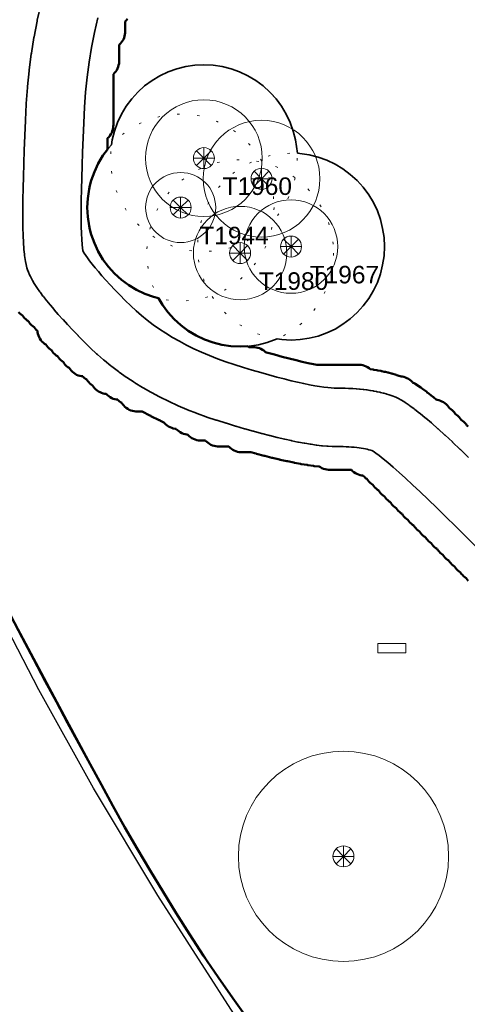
# Model space of a CAD drawing. Header units: metres. Extents: x -6559 to -6383, y 5654606 to 5654801.
# Tile 3 of 31: x -6519 to -6499, y 5654659 to 5654701. Entities that reach past the tile are written whole.
import ezdxf
from ezdxf.enums import TextEntityAlignment as Align

# ---------------------------------------------------------------- set-up
doc = ezdxf.new("R2010")
doc.units = ezdxf.units.M
doc.header["$LTSCALE"] = 0.5
for name, pattern in [('DASHED', [9, 6, -3]), ('DOT', [1.5, 0, -1.5]), ('PHANTOM', [22, 12, -2, 2, -2, 2, -2])]:
    doc.linetypes.add(name, pattern=pattern)
for name, color, linetype, lineweight in [('L-HARD-PAVE', 8, 'Continuous', 35), ('L-PLNT-PROT', 1, 'DASHED', 35), ('L-PLNT-TEXT', 3, 'Continuous', 18), ('L-SITE-LIMIT', 6, 'PHANTOM', 50), ('V-PROP-LINE', 7, 'PHANTOM', 50), ('V-ROAD-CURB', 7, 'Continuous', 25), ('V-ROAD-SW', 8, 'Continuous', 25), ('V-SITE-FURN', 40, 'Continuous', 18), ('V-VEG-CANOPY', 92, 'Continuous', 13), ('V-VEG-TREE', 94, 'Continuous', 18)]:
    doc.layers.add(name, color=color, linetype=linetype, lineweight=lineweight)
doc.styles.add('BR-STD', font='arial.ttf')

# ---------------------------------------------------------------- blocks, each defined once
blk = doc.blocks.new('SITE-BENCH')
at = {"color": 0, "lineweight": -2}
blk.add_lwpolyline([(-1.5, -0.5), (1.5, -0.5), (1.5, 0.5), (-1.5, 0.5)], close=True, dxfattribs=at)
blk = doc.blocks.new('VEG-TREE-CONIF')
at = {"color": 0, "lineweight": -2}
for q in [(0, 1.5), (-1.5, 0), (-1.06, 1.06), (-1.06, -1.06), (1.06, 1.06), (1.5, 0), (0, -1.5), (1.06, -1.06)]:
    blk.add_line((0, 0), q, dxfattribs=at)
blk.add_circle((0, 0), 1.5, dxfattribs=at)

msp = doc.modelspace()

# ---------------------------------------------------------------- linework, layer by layer
at = {"layer": 'L-HARD-PAVE'}
for points in [[(-6499.001, 5654678.235), (-6499.413, 5654678.645), (-6499.415, 5654678.647), (-6499.851, 5654679.083), (-6500.262, 5654679.49), (-6500.652, 5654679.872), (-6501.019, 5654680.228), (-6501.364, 5654680.558), (-6501.686, 5654680.861), (-6501.986, 5654681.138), (-6502.263, 5654681.388), (-6502.515, 5654681.611), (-6502.744, 5654681.807), (-6502.946, 5654681.974), (-6503.121, 5654682.111), (-6503.266, 5654682.218), (-6503.374, 5654682.292), (-6503.431, 5654682.326), (-6503.487, 5654682.343), (-6503.555, 5654682.361), (-6503.629, 5654682.379), (-6503.708, 5654682.396), (-6503.793, 5654682.412), (-6503.884, 5654682.427), (-6503.98, 5654682.441), (-6504.081, 5654682.454), (-6504.187, 5654682.465), (-6504.299, 5654682.475), (-6504.415, 5654682.483), (-6504.537, 5654682.49), (-6504.663, 5654682.495), (-6504.794, 5654682.498), (-6504.93, 5654682.5), (-6505.078, 5654682.5), (-6505.135, 5654682.501), (-6505.307, 5654682.509), (-6505.354, 5654682.512), (-6505.541, 5654682.528), (-6505.581, 5654682.532), (-6505.784, 5654682.555), (-6505.817, 5654682.559), (-6506.036, 5654682.591), (-6506.065, 5654682.595), (-6506.299, 5654682.634), (-6506.324, 5654682.639), (-6506.574, 5654682.685), (-6506.596, 5654682.69), (-6506.861, 5654682.744), (-6506.881, 5654682.749), (-6507.162, 5654682.811), (-6507.179, 5654682.815), (-6507.476, 5654682.885), (-6507.491, 5654682.889), (-6507.803, 5654682.967), (-6507.817, 5654682.97), (-6508.145, 5654683.056), (-6508.157, 5654683.06), (-6508.501, 5654683.153), (-6508.512, 5654683.156), (-6508.871, 5654683.258), (-6508.881, 5654683.261), (-6509.256, 5654683.37), (-6509.265, 5654683.373), (-6509.656, 5654683.49), (-6509.664, 5654683.493), (-6510.071, 5654683.618), (-6510.1, 5654683.627), (-6510.497, 5654683.76), (-6510.527, 5654683.771), (-6510.914, 5654683.911), (-6510.944, 5654683.923), (-6511.321, 5654684.071), (-6511.353, 5654684.084), (-6511.72, 5654684.24), (-6511.752, 5654684.255), (-6512.109, 5654684.419), (-6512.142, 5654684.434), (-6512.49, 5654684.606), (-6512.522, 5654684.623), (-6512.86, 5654684.803), (-6512.894, 5654684.821), (-6513.222, 5654685.008), (-6513.255, 5654685.028), (-6513.574, 5654685.224), (-6513.607, 5654685.245), (-6513.916, 5654685.448), (-6513.949, 5654685.471), (-6514.248, 5654685.682), (-6514.282, 5654685.706), (-6514.571, 5654685.925), (-6514.604, 5654685.951), (-6514.883, 5654686.178), (-6514.916, 5654686.205), (-6515.185, 5654686.44), (-6515.218, 5654686.469), (-6515.477, 5654686.711), (-6515.509, 5654686.741), (-6515.759, 5654686.991), (-6515.766, 5654686.998), (-6516.002, 5654687.239), (-6516.01, 5654687.247), (-6516.233, 5654687.477), (-6516.242, 5654687.486), (-6516.451, 5654687.707), (-6516.46, 5654687.717), (-6516.655, 5654687.928), (-6516.666, 5654687.94), (-6516.848, 5654688.141), (-6516.859, 5654688.154), (-6517.027, 5654688.345), (-6517.041, 5654688.361), (-6517.195, 5654688.542), (-6517.21, 5654688.56), (-6517.35, 5654688.732), (-6517.367, 5654688.753), (-6517.494, 5654688.915), (-6517.513, 5654688.94), (-6517.626, 5654689.092), (-6517.648, 5654689.122), (-6517.747, 5654689.265), (-6517.772, 5654689.301), (-6517.858, 5654689.434), (-6517.886, 5654689.48), (-6517.959, 5654689.603), (-6517.991, 5654689.662), (-6518.05, 5654689.775), (-6518.086, 5654689.852), (-6518.131, 5654689.956), (-6518.17, 5654690.058), (-6518.201, 5654690.152), (-6518.239, 5654690.291), (-6518.267, 5654690.422), (-6518.281, 5654690.505), (-6518.304, 5654690.673), (-6518.311, 5654690.727), (-6518.33, 5654690.932), (-6518.333, 5654690.97), (-6518.349, 5654691.212), (-6518.35, 5654691.241), (-6518.362, 5654691.52), (-6518.363, 5654691.541), (-6518.371, 5654691.858), (-6518.371, 5654691.875), (-6518.375, 5654692.228), (-6518.375, 5654692.242), (-6518.375, 5654692.633), (-6518.375, 5654692.644), (-6518.371, 5654693.072), (-6518.371, 5654693.082), (-6518.363, 5654693.546), (-6518.363, 5654693.555), (-6518.351, 5654694.057), (-6518.351, 5654694.064), (-6518.335, 5654694.603), (-6518.335, 5654694.609), (-6518.316, 5654695.185), (-6518.315, 5654695.19), (-6518.292, 5654695.804), (-6518.292, 5654695.808), (-6518.265, 5654696.459), (-6518.264, 5654696.463), (-6518.233, 5654697.151), (-6518.231, 5654697.186), (-6518.18, 5654697.87), (-6518.177, 5654697.906), (-6518.107, 5654698.586), (-6518.102, 5654698.622), (-6518.013, 5654699.298), (-6518.007, 5654699.334), (-6517.898, 5654700.006), (-6517.891, 5654700.042), (-6517.763, 5654700.71), (-6517.755, 5654700.745), (-6517.607, 5654701.409)], [(-6515.171, 5654700.846), (-6515.311, 5654700.218), (-6515.433, 5654699.586), (-6515.537, 5654698.95), (-6515.622, 5654698.31), (-6515.688, 5654697.667), (-6515.736, 5654697.019), (-6515.767, 5654696.352), (-6515.794, 5654695.706), (-6515.817, 5654695.098), (-6515.837, 5654694.527), (-6515.852, 5654693.995), (-6515.864, 5654693.5), (-6515.871, 5654693.044), (-6515.875, 5654692.627), (-6515.875, 5654692.249), (-6515.871, 5654691.911), (-6515.864, 5654691.614), (-6515.853, 5654691.359), (-6515.84, 5654691.15), (-6515.825, 5654690.991), (-6515.811, 5654690.892), (-6515.809, 5654690.886), (-6515.786, 5654690.84), (-6515.744, 5654690.77), (-6515.744, 5654690.77), (-6515.685, 5654690.678), (-6515.609, 5654690.569), (-6515.516, 5654690.444), (-6515.407, 5654690.305), (-6515.282, 5654690.152), (-6515.142, 5654689.987), (-6514.986, 5654689.81), (-6514.816, 5654689.621), (-6514.631, 5654689.421), (-6514.431, 5654689.21), (-6514.216, 5654688.988), (-6513.987, 5654688.755), (-6513.757, 5654688.524), (-6513.529, 5654688.312), (-6513.292, 5654688.106), (-6513.045, 5654687.906), (-6512.79, 5654687.712), (-6512.524, 5654687.525), (-6512.249, 5654687.344), (-6511.964, 5654687.169), (-6511.67, 5654687.001), (-6511.365, 5654686.839), (-6511.05, 5654686.683), (-6510.725, 5654686.534), (-6510.389, 5654686.391), (-6510.044, 5654686.255), (-6509.687, 5654686.126), (-6509.321, 5654686.003), (-6508.933, 5654685.884), (-6508.552, 5654685.769), (-6508.186, 5654685.662), (-6507.837, 5654685.564), (-6507.505, 5654685.473), (-6507.19, 5654685.391), (-6506.892, 5654685.316), (-6506.611, 5654685.25), (-6506.348, 5654685.191), (-6506.103, 5654685.141), (-6505.876, 5654685.098), (-6505.668, 5654685.064), (-6505.481, 5654685.037), (-6505.314, 5654685.017), (-6505.17, 5654685.005), (-6505.05, 5654685), (-6504.922, 5654685), (-6504.906, 5654685), (-6504.754, 5654684.998), (-6504.737, 5654684.998), (-6504.588, 5654684.994), (-6504.57, 5654684.993), (-6504.426, 5654684.987), (-6504.407, 5654684.986), (-6504.267, 5654684.979), (-6504.247, 5654684.977), (-6504.11, 5654684.968), (-6504.089, 5654684.966), (-6503.957, 5654684.954), (-6503.935, 5654684.952), (-6503.806, 5654684.938), (-6503.782, 5654684.936), (-6503.657, 5654684.92), (-6503.633, 5654684.917), (-6503.512, 5654684.899), (-6503.486, 5654684.895), (-6503.369, 5654684.876), (-6503.341, 5654684.871), (-6503.228, 5654684.849), (-6503.199, 5654684.843), (-6503.09, 5654684.82), (-6503.059, 5654684.813), (-6502.954, 5654684.788), (-6502.921, 5654684.779), (-6502.82, 5654684.752), (-6502.785, 5654684.742), (-6502.688, 5654684.713), (-6502.652, 5654684.701), (-6502.558, 5654684.67), (-6502.402, 5654684.606), (-6502.286, 5654684.55), (-6502.195, 5654684.5), (-6502.058, 5654684.418), (-6501.999, 5654684.38), (-6501.841, 5654684.272), (-6501.8, 5654684.244), (-6501.62, 5654684.111), (-6501.591, 5654684.088), (-6501.389, 5654683.93), (-6501.367, 5654683.912), (-6501.144, 5654683.728), (-6501.127, 5654683.713), (-6500.882, 5654683.504), (-6500.868, 5654683.492), (-6500.603, 5654683.258), (-6500.591, 5654683.247), (-6500.304, 5654682.987), (-6500.294, 5654682.979), (-6499.986, 5654682.693), (-6499.977, 5654682.686), (-6499.647, 5654682.375), (-6499.64, 5654682.369), (-6499.289, 5654682.033)]]:
    msp.add_lwpolyline(points, dxfattribs=at)
at = {"layer": 'L-PLNT-PROT'}
msp.add_lwpolyline([(-6509.464, 5654686.799), (-6509.852, 5654686.857), (-6510.233, 5654686.952), (-6510.603, 5654687.084), (-6510.958, 5654687.252), (-6511.294, 5654687.454), (-6511.61, 5654687.688), (-6511.9, 5654687.952), (-6512.164, 5654688.242), (-6512.398, 5654688.558), (-6512.573, 5654688.85), (-6512.779, 5654688.901), (-6513.149, 5654689.033), (-6513.504, 5654689.201), (-6513.84, 5654689.403), (-6514.156, 5654689.637), (-6514.446, 5654689.901), (-6514.71, 5654690.191), (-6514.944, 5654690.507), (-6515.146, 5654690.843), (-6515.314, 5654691.198), (-6515.446, 5654691.568), (-6515.541, 5654691.949), (-6515.599, 5654692.337), (-6515.618, 5654692.729), (-6515.599, 5654693.121), (-6515.541, 5654693.509), (-6515.446, 5654693.89), (-6515.314, 5654694.26), (-6515.146, 5654694.615), (-6514.944, 5654694.951), (-6514.71, 5654695.267), (-6514.577, 5654695.413), (-6514.546, 5654695.623), (-6514.451, 5654696.004), (-6514.319, 5654696.374), (-6514.151, 5654696.729), (-6513.949, 5654697.065), (-6513.715, 5654697.381), (-6513.451, 5654697.671), (-6513.161, 5654697.935), (-6512.845, 5654698.169), (-6512.509, 5654698.371), (-6512.154, 5654698.539), (-6511.784, 5654698.671), (-6511.403, 5654698.766), (-6511.015, 5654698.824), (-6510.623, 5654698.843), (-6510.231, 5654698.824), (-6509.843, 5654698.766), (-6509.462, 5654698.671), (-6509.092, 5654698.539), (-6508.737, 5654698.371), (-6508.401, 5654698.169), (-6508.085, 5654697.935), (-6507.795, 5654697.671), (-6507.531, 5654697.381), (-6507.297, 5654697.065), (-6507.095, 5654696.729), (-6506.927, 5654696.374), (-6506.795, 5654696.004), (-6506.7, 5654695.623), (-6506.615, 5654695.054), (-6506.113, 5654694.979), (-6505.732, 5654694.884), (-6505.362, 5654694.752), (-6505.007, 5654694.584), (-6504.671, 5654694.382), (-6504.355, 5654694.148), (-6504.065, 5654693.884), (-6503.801, 5654693.594), (-6503.567, 5654693.278), (-6503.365, 5654692.942), (-6503.197, 5654692.587), (-6503.065, 5654692.217), (-6502.97, 5654691.836), (-6502.912, 5654691.448), (-6502.893, 5654691.056), (-6502.912, 5654690.664), (-6502.97, 5654690.276), (-6503.065, 5654689.895), (-6503.197, 5654689.525), (-6503.365, 5654689.17), (-6503.567, 5654688.834), (-6503.801, 5654688.518), (-6504.065, 5654688.228), (-6504.355, 5654687.964), (-6504.671, 5654687.73), (-6505.007, 5654687.528), (-6505.362, 5654687.36), (-6505.732, 5654687.228), (-6506.113, 5654687.133), (-6506.501, 5654687.075), (-6506.893, 5654687.056), (-6507.285, 5654687.075), (-6507.484, 5654687.105), (-6507.911, 5654686.952), (-6508.292, 5654686.857), (-6508.68, 5654686.799), (-6509.072, 5654686.78), (-6509.464, 5654686.799)], dxfattribs=at)
at = {"layer": 'L-PLNT-TEXT', "linetype": 'DOT'}
for centre in [(-6510.623, 5654694.843), (-6511.618, 5654692.729), (-6506.893, 5654691.056), (-6509.072, 5654690.78)]:
    msp.add_circle(centre, 4, dxfattribs=at)
at = {"layer": 'L-SITE-LIMIT'}
for points in [[(-6513.898, 5654700.803), (-6513.944, 5654700.746), (-6513.996, 5654700.694), (-6514, 5654700.691), (-6514, 5654700.252), (-6514.001, 5654700.216), (-6514.001, 5654700.213), (-6514.008, 5654700.14), (-6514.023, 5654700.068), (-6514.044, 5654699.997), (-6514.072, 5654699.929), (-6514.107, 5654699.865), (-6514.148, 5654699.803), (-6514.194, 5654699.746), (-6514.246, 5654699.694), (-6514.25, 5654699.691), (-6514.25, 5654699.002), (-6514.251, 5654698.966), (-6514.251, 5654698.963), (-6514.258, 5654698.89), (-6514.273, 5654698.818), (-6514.294, 5654698.747), (-6514.322, 5654698.679), (-6514.357, 5654698.615), (-6514.398, 5654698.553), (-6514.444, 5654698.496), (-6514.496, 5654698.444), (-6514.5, 5654698.441), (-6514.5, 5654696.252), (-6514.501, 5654696.216), (-6514.501, 5654696.213), (-6514.508, 5654696.14), (-6514.523, 5654696.068), (-6514.544, 5654695.997), (-6514.572, 5654695.929), (-6514.607, 5654695.865), (-6514.648, 5654695.803), (-6514.694, 5654695.746), (-6514.746, 5654695.694), (-6514.75, 5654695.691), (-6514.75, 5654695.213), (-6514.944, 5654694.951), (-6515.146, 5654694.615), (-6515.314, 5654694.26), (-6515.446, 5654693.89), (-6515.5, 5654693.674), (-6515.541, 5654693.509), (-6515.599, 5654693.121), (-6515.618, 5654692.729), (-6515.599, 5654692.337), (-6515.541, 5654691.949), (-6515.5, 5654691.784), (-6515.446, 5654691.568), (-6515.314, 5654691.198), (-6515.146, 5654690.843), (-6514.944, 5654690.507), (-6514.71, 5654690.191), (-6514.446, 5654689.901), (-6514.156, 5654689.637), (-6513.84, 5654689.403), (-6513.504, 5654689.201), (-6513.149, 5654689.033), (-6512.779, 5654688.901), (-6512.573, 5654688.85), (-6512.398, 5654688.558), (-6512.164, 5654688.242), (-6511.9, 5654687.952), (-6511.61, 5654687.688), (-6511.294, 5654687.454), (-6510.958, 5654687.252), (-6510.603, 5654687.084), (-6510.233, 5654686.952), (-6509.852, 5654686.857), (-6509.464, 5654686.799), (-6509.072, 5654686.78), (-6508.737, 5654686.796), (-6508.694, 5654686.754), (-6508.692, 5654686.751), (-6508.692, 5654686.751), (-6508.689, 5654686.75), (-6508.502, 5654686.75), (-6508.466, 5654686.749), (-6508.463, 5654686.749), (-6508.39, 5654686.742), (-6508.318, 5654686.727), (-6508.247, 5654686.706), (-6508.179, 5654686.678), (-6508.115, 5654686.643), (-6508.053, 5654686.602), (-6507.996, 5654686.556), (-6507.981, 5654686.54), (-6507.938, 5654686.527), (-6507.597, 5654686.431), (-6507.273, 5654686.343), (-6506.967, 5654686.263), (-6506.679, 5654686.191), (-6506.41, 5654686.127), (-6506.159, 5654686.071), (-6505.929, 5654686.024), (-6505.793, 5654685.998), (-6505.787, 5654685.999), (-6505.784, 5654685.999), (-6505.748, 5654686), (-6504.002, 5654686), (-6503.966, 5654685.999), (-6503.963, 5654685.999), (-6503.89, 5654685.992), (-6503.818, 5654685.977), (-6503.747, 5654685.956), (-6503.679, 5654685.928), (-6503.615, 5654685.893), (-6503.553, 5654685.852), (-6503.498, 5654685.807), (-6503.383, 5654685.79), (-6503.375, 5654685.789), (-6503.346, 5654685.784), (-6503.338, 5654685.783), (-6503.221, 5654685.763), (-6503.213, 5654685.762), (-6503.182, 5654685.756), (-6503.174, 5654685.755), (-6503.06, 5654685.733), (-6503.052, 5654685.732), (-6503.019, 5654685.725), (-6503.01, 5654685.723), (-6502.901, 5654685.7), (-6502.892, 5654685.698), (-6502.858, 5654685.69), (-6502.848, 5654685.688), (-6502.743, 5654685.663), (-6502.733, 5654685.66), (-6502.697, 5654685.651), (-6502.687, 5654685.648), (-6502.586, 5654685.621), (-6502.575, 5654685.618), (-6502.537, 5654685.607), (-6502.527, 5654685.604), (-6502.429, 5654685.575), (-6502.418, 5654685.572), (-6502.378, 5654685.559), (-6502.367, 5654685.555), (-6502.273, 5654685.524), (-6502.226, 5654685.506), (-6502.206, 5654685.498), (-6502.14, 5654685.492), (-6502.068, 5654685.477), (-6501.997, 5654685.456), (-6501.929, 5654685.428), (-6501.865, 5654685.393), (-6501.803, 5654685.352), (-6501.746, 5654685.306), (-6501.694, 5654685.254), (-6501.687, 5654685.244), (-6501.595, 5654685.189), (-6501.577, 5654685.178), (-6501.511, 5654685.136), (-6501.493, 5654685.124), (-6501.335, 5654685.017), (-6501.323, 5654685.008), (-6501.277, 5654684.976), (-6501.265, 5654684.967), (-6501.085, 5654684.834), (-6501.076, 5654684.828), (-6501.043, 5654684.802), (-6501.034, 5654684.795), (-6500.833, 5654684.637), (-6500.826, 5654684.632), (-6500.801, 5654684.612), (-6500.794, 5654684.606), (-6500.658, 5654684.494), (-6500.64, 5654684.492), (-6500.568, 5654684.477), (-6500.497, 5654684.456), (-6500.429, 5654684.428), (-6500.365, 5654684.393), (-6500.303, 5654684.352), (-6500.246, 5654684.306), (-6500.194, 5654684.254), (-6500.148, 5654684.197), (-6500.11, 5654684.14), (-6500.053, 5654684.102), (-6499.996, 5654684.056), (-6499.944, 5654684.004), (-6499.898, 5654683.947), (-6499.86, 5654683.89), (-6499.803, 5654683.852), (-6499.746, 5654683.806), (-6499.694, 5654683.754), (-6499.648, 5654683.697), (-6499.61, 5654683.64), (-6499.553, 5654683.602), (-6499.496, 5654683.556), (-6499.444, 5654683.504), (-6499.398, 5654683.447), (-6499.36, 5654683.39), (-6499.303, 5654683.352)], [(-6499.306, 5654676.746), (-6499.352, 5654676.803), (-6499.39, 5654676.86), (-6499.447, 5654676.898), (-6499.504, 5654676.944), (-6499.556, 5654676.996), (-6499.602, 5654677.053), (-6499.64, 5654677.11), (-6499.697, 5654677.148), (-6499.754, 5654677.194), (-6499.806, 5654677.246), (-6499.852, 5654677.303), (-6499.89, 5654677.36), (-6499.947, 5654677.398), (-6500.004, 5654677.444), (-6500.056, 5654677.496), (-6500.102, 5654677.553), (-6500.14, 5654677.61), (-6500.197, 5654677.648), (-6500.254, 5654677.694), (-6500.306, 5654677.746), (-6500.352, 5654677.803), (-6500.39, 5654677.86), (-6500.447, 5654677.898), (-6500.504, 5654677.944), (-6500.556, 5654677.996), (-6500.602, 5654678.053), (-6500.64, 5654678.11), (-6500.697, 5654678.148), (-6500.754, 5654678.194), (-6500.806, 5654678.246), (-6500.852, 5654678.303), (-6500.89, 5654678.36), (-6500.947, 5654678.398), (-6501.004, 5654678.444), (-6501.056, 5654678.496), (-6501.102, 5654678.553), (-6501.14, 5654678.61), (-6501.197, 5654678.648), (-6501.254, 5654678.694), (-6501.306, 5654678.746), (-6501.352, 5654678.803), (-6501.39, 5654678.86), (-6501.447, 5654678.898), (-6501.504, 5654678.944), (-6501.556, 5654678.996), (-6501.602, 5654679.053), (-6501.64, 5654679.11), (-6501.697, 5654679.148), (-6501.754, 5654679.194), (-6501.806, 5654679.246), (-6501.852, 5654679.303), (-6501.89, 5654679.36), (-6501.947, 5654679.398), (-6502.004, 5654679.444), (-6502.056, 5654679.496), (-6502.102, 5654679.553), (-6502.14, 5654679.61), (-6502.197, 5654679.648), (-6502.254, 5654679.694), (-6502.306, 5654679.746), (-6502.352, 5654679.803), (-6502.39, 5654679.86), (-6502.447, 5654679.898), (-6502.504, 5654679.944), (-6502.556, 5654679.996), (-6502.602, 5654680.053), (-6502.64, 5654680.11), (-6502.697, 5654680.148), (-6502.754, 5654680.194), (-6502.806, 5654680.246), (-6502.852, 5654680.303), (-6502.89, 5654680.36), (-6502.947, 5654680.398), (-6503.004, 5654680.444), (-6503.056, 5654680.496), (-6503.102, 5654680.553), (-6503.14, 5654680.61), (-6503.197, 5654680.648), (-6503.254, 5654680.694), (-6503.306, 5654680.746), (-6503.352, 5654680.803), (-6503.39, 5654680.86), (-6503.447, 5654680.898), (-6503.504, 5654680.944), (-6503.556, 5654680.996), (-6503.602, 5654681.053), (-6503.64, 5654681.11), (-6503.697, 5654681.148), (-6503.754, 5654681.194), (-6503.806, 5654681.246), (-6503.811, 5654681.253), (-6503.86, 5654681.258), (-6503.932, 5654681.273), (-6504.003, 5654681.294), (-6504.071, 5654681.322), (-6504.135, 5654681.357), (-6504.197, 5654681.398), (-6504.254, 5654681.444), (-6504.306, 5654681.496), (-6504.309, 5654681.5), (-6505.248, 5654681.5), (-6505.284, 5654681.501), (-6505.287, 5654681.501), (-6505.36, 5654681.508), (-6505.432, 5654681.523), (-6505.503, 5654681.544), (-6505.571, 5654681.572), (-6505.635, 5654681.607), (-6505.681, 5654681.637), (-6505.684, 5654681.638), (-6505.887, 5654681.661), (-6505.897, 5654681.662), (-6505.935, 5654681.667), (-6505.945, 5654681.668), (-6506.163, 5654681.7), (-6506.172, 5654681.701), (-6506.204, 5654681.706), (-6506.213, 5654681.707), (-6506.447, 5654681.746), (-6506.455, 5654681.748), (-6506.483, 5654681.753), (-6506.49, 5654681.754), (-6506.74, 5654681.801), (-6506.746, 5654681.802), (-6506.771, 5654681.807), (-6506.777, 5654681.808), (-6507.043, 5654681.863), (-6507.049, 5654681.864), (-6507.07, 5654681.869), (-6507.076, 5654681.87), (-6507.357, 5654681.932), (-6507.362, 5654681.934), (-6507.381, 5654681.938), (-6507.386, 5654681.939), (-6507.683, 5654682.009), (-6507.688, 5654682.011), (-6507.704, 5654682.015), (-6507.709, 5654682.016), (-6508.021, 5654682.094), (-6508.026, 5654682.095), (-6508.041, 5654682.099), (-6508.045, 5654682.1), (-6508.373, 5654682.186), (-6508.377, 5654682.187), (-6508.39, 5654682.19), (-6508.394, 5654682.191), (-6508.609, 5654682.25), (-6508.998, 5654682.25), (-6509.034, 5654682.251), (-6509.037, 5654682.251), (-6509.11, 5654682.258), (-6509.182, 5654682.273), (-6509.253, 5654682.294), (-6509.321, 5654682.322), (-6509.385, 5654682.357), (-6509.447, 5654682.398), (-6509.504, 5654682.444), (-6509.556, 5654682.496), (-6509.559, 5654682.5), (-6509.998, 5654682.5), (-6510.034, 5654682.501), (-6510.037, 5654682.501), (-6510.11, 5654682.508), (-6510.182, 5654682.523), (-6510.253, 5654682.544), (-6510.321, 5654682.572), (-6510.385, 5654682.607), (-6510.447, 5654682.648), (-6510.504, 5654682.694), (-6510.556, 5654682.746), (-6510.559, 5654682.75), (-6510.748, 5654682.75), (-6510.784, 5654682.751), (-6510.787, 5654682.751), (-6510.86, 5654682.758), (-6510.932, 5654682.773), (-6511.003, 5654682.794), (-6511.071, 5654682.822), (-6511.135, 5654682.857), (-6511.197, 5654682.898), (-6511.254, 5654682.944), (-6511.306, 5654682.996), (-6511.311, 5654683.003), (-6511.36, 5654683.008), (-6511.432, 5654683.023), (-6511.503, 5654683.044), (-6511.571, 5654683.072), (-6511.635, 5654683.107), (-6511.697, 5654683.148), (-6511.754, 5654683.194), (-6511.806, 5654683.246), (-6511.811, 5654683.253), (-6511.86, 5654683.258), (-6511.932, 5654683.273), (-6512.003, 5654683.294), (-6512.071, 5654683.322), (-6512.135, 5654683.357), (-6512.197, 5654683.398), (-6512.254, 5654683.444), (-6512.306, 5654683.496), (-6512.335, 5654683.532), (-6512.485, 5654683.601), (-6512.495, 5654683.605), (-6512.531, 5654683.623), (-6512.541, 5654683.627), (-6512.888, 5654683.799), (-6512.898, 5654683.804), (-6512.935, 5654683.823), (-6512.945, 5654683.828), (-6513.268, 5654684), (-6513.498, 5654684), (-6513.534, 5654684.001), (-6513.537, 5654684.001), (-6513.61, 5654684.008), (-6513.682, 5654684.023), (-6513.753, 5654684.044), (-6513.821, 5654684.072), (-6513.885, 5654684.107), (-6513.947, 5654684.148), (-6514.004, 5654684.194), (-6514.056, 5654684.246), (-6514.102, 5654684.303), (-6514.14, 5654684.36), (-6514.197, 5654684.398), (-6514.254, 5654684.444), (-6514.306, 5654684.496), (-6514.311, 5654684.503), (-6514.36, 5654684.508), (-6514.432, 5654684.523), (-6514.503, 5654684.544), (-6514.571, 5654684.572), (-6514.635, 5654684.607), (-6514.697, 5654684.648), (-6514.754, 5654684.694), (-6514.806, 5654684.746), (-6514.811, 5654684.753), (-6514.86, 5654684.758), (-6514.932, 5654684.773), (-6515.003, 5654684.794), (-6515.071, 5654684.822), (-6515.135, 5654684.857), (-6515.197, 5654684.898), (-6515.254, 5654684.944), (-6515.306, 5654684.996), (-6515.352, 5654685.053), (-6515.39, 5654685.11), (-6515.447, 5654685.148), (-6515.504, 5654685.194), (-6515.556, 5654685.246), (-6515.602, 5654685.303), (-6515.64, 5654685.36), (-6515.697, 5654685.398), (-6515.754, 5654685.444), (-6515.806, 5654685.496), (-6515.811, 5654685.503), (-6515.86, 5654685.508), (-6515.932, 5654685.523), (-6516.003, 5654685.544), (-6516.071, 5654685.572), (-6516.135, 5654685.607), (-6516.197, 5654685.648), (-6516.254, 5654685.694), (-6516.306, 5654685.746), (-6516.352, 5654685.803), (-6516.39, 5654685.86), (-6516.447, 5654685.898), (-6516.504, 5654685.944), (-6516.556, 5654685.996), (-6516.602, 5654686.053), (-6516.64, 5654686.11), (-6516.697, 5654686.148), (-6516.754, 5654686.194), (-6516.806, 5654686.246), (-6516.852, 5654686.303), (-6516.89, 5654686.36), (-6516.947, 5654686.398), (-6517.004, 5654686.444), (-6517.056, 5654686.496), (-6517.102, 5654686.553), (-6517.14, 5654686.61), (-6517.197, 5654686.648), (-6517.254, 5654686.694), (-6517.306, 5654686.746), (-6517.352, 5654686.803), (-6517.39, 5654686.86), (-6517.447, 5654686.898), (-6517.504, 5654686.944), (-6517.556, 5654686.996), (-6517.602, 5654687.053), (-6517.643, 5654687.115), (-6517.678, 5654687.179), (-6517.706, 5654687.247), (-6517.727, 5654687.318), (-6517.742, 5654687.39), (-6517.747, 5654687.439), (-6517.754, 5654687.444), (-6517.806, 5654687.496), (-6517.852, 5654687.553), (-6517.89, 5654687.61), (-6517.947, 5654687.648), (-6518.004, 5654687.694), (-6518.056, 5654687.746), (-6518.102, 5654687.803), (-6518.14, 5654687.86), (-6518.197, 5654687.898), (-6518.254, 5654687.944), (-6518.306, 5654687.996), (-6518.352, 5654688.053), (-6518.39, 5654688.11), (-6518.447, 5654688.148), (-6518.504, 5654688.194), (-6518.556, 5654688.246)]]:
    msp.add_lwpolyline(points, dxfattribs=at)
at = {"layer": 'V-PROP-LINE'}
msp.add_lwpolyline([(-6508.743, 5654657.984), (-6509.388, 5654658.876), (-6510.019, 5654659.777), (-6510.635, 5654660.688), (-6511.235, 5654661.612), (-6511.805, 5654662.518), (-6512.369, 5654663.428), (-6512.924, 5654664.342), (-6513.47, 5654665.261), (-6514.004, 5654666.187), (-6514.527, 5654667.12), (-6515.014, 5654668.006), (-6515.498, 5654668.894), (-6515.98, 5654669.782), (-6516.46, 5654670.671), (-6516.938, 5654671.562), (-6517.415, 5654672.453), (-6517.911, 5654673.384), (-6518.404, 5654674.316), (-6518.895, 5654675.248)], dxfattribs=at)
at = {"layer": 'V-ROAD-CURB'}
for points in [[(-6492.366, 5654635.511), (-6495.978, 5654639.806), (-6498.127, 5654642.491), (-6502.782, 5654648.875), (-6507.438, 5654655.259), (-6512.6, 5654663.276), (-6515.343, 5654667.874), (-6517.687, 5654672.076), (-6519.939, 5654676.425), (-6521.962, 5654680.697), (-6523.931, 5654685.273), (-6525.251, 5654688.584), (-6526.492, 5654691.969), (-6528.2, 5654697.129), (-6529.68, 5654702.226)], [(-6514.325, 5654666.762), (-6512.291, 5654663.291), (-6510.195, 5654660.039)]]:
    msp.add_lwpolyline(points, dxfattribs=at)
at = {"layer": 'V-ROAD-SW'}
for points in [[(-6534.139, 5654727.664), (-6533.646, 5654723.329), (-6533.112, 5654719.724), (-6531.577, 5654711.554), (-6530.604, 5654707.415), (-6529.162, 5654701.793), (-6527.262, 5654695.295), (-6525.29, 5654689.659), (-6524.308, 5654687.085), (-6521.8, 5654681.097), (-6519.483, 5654676.376), (-6516.912, 5654671.564), (-6514.32, 5654666.763)], [(-6510.195, 5654660.043), (-6505.978, 5654654.058), (-6501.119, 5654647.532), (-6496.249, 5654641.008), (-6494.667, 5654638.938), (-6493.19, 5654637.208)]]:
    msp.add_lwpolyline(points, dxfattribs=at)
at = {"layer": 'V-VEG-CANOPY'}
for centre, radius in [((-6510.623, 5654694.843), 2.5), ((-6508.154, 5654693.963), 2.5), ((-6511.618, 5654692.729), 1.5), ((-6506.893, 5654691.056), 2), ((-6509.072, 5654690.78), 2), ((-6504.647, 5654664.95), 4.5)]:
    msp.add_circle(centre, radius, dxfattribs=at)

# ---------------------------------------------------------------- block references
at = {"layer": 'V-SITE-FURN', "xscale": 0.4, "yscale": 0.4}
msp.add_blockref('SITE-BENCH', (-6502.583, 5654673.866), dxfattribs=at)
at = {"layer": 'V-VEG-TREE', "xscale": 0.3, "yscale": 0.3}
for p in [(-6510.623, 5654694.843), (-6508.154, 5654693.963), (-6511.618, 5654692.729), (-6509.072, 5654690.78), (-6506.893, 5654691.056), (-6504.647, 5654664.95)]:
    msp.add_blockref('VEG-TREE-CONIF', p, dxfattribs=at)

# ---------------------------------------------------------------- texts
at = {"layer": 'L-PLNT-TEXT', "style": 'BR-STD'}
for s, p in [('T1960', (-6509.823, 5654693.643)), ('T1944', (-6510.818, 5654691.529)), ('T1980', (-6508.272, 5654689.58)), ('T1967', (-6506.093, 5654689.856))]:
    msp.add_text(s, height=0.75, dxfattribs=at).set_placement(p, align=Align.MIDDLE_LEFT)

doc.saveas('drawing.dxf')
